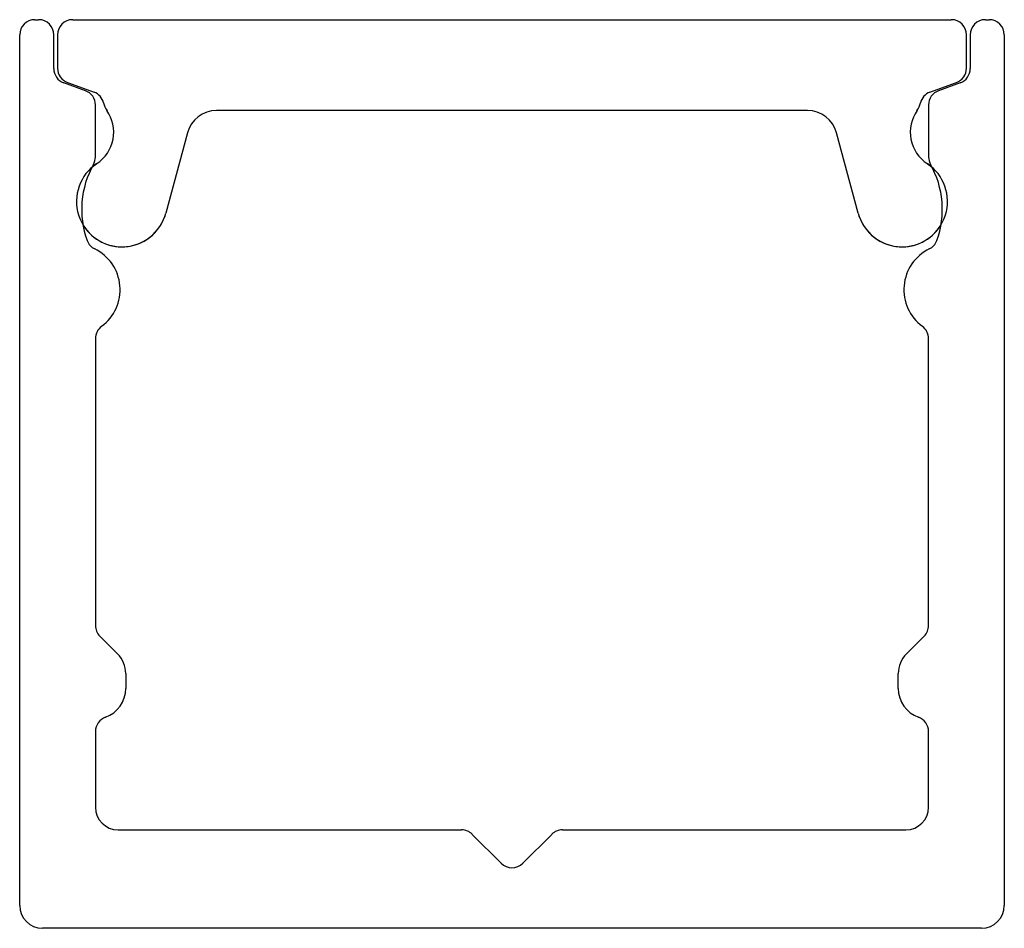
# Model space of a CAD drawing. Header units: millimetres. Extents: x -6.5 to 6.5, y 0 to 12.
import ezdxf

# ---------------------------------------------------------------- set-up
doc = ezdxf.new("R2010")
doc.units = ezdxf.units.MM

msp = doc.modelspace()

# ---------------------------------------------------------------- linework, layer by layer
at = {"color": 7, "linetype": 'Continuous', "lineweight": 25}
for p, q in [((-6.3, 12), (-6.25, 12)), ((-5.8, 12), (5.8, 12)), ((6.25, 12), (6.3, 12)), ((-6.5, 0.3), (-6.5, 11.8)), ((-6.05, 11.354), (-6.05, 11.8)), ((-6, 11.8), (-6, 11.358)), ((6, 11.358), (6, 11.8)), ((6.05, 11.8), (6.05, 11.354)), ((6.5, 11.8), (6.5, 0.3)), ((-5.632, 11.061), (-5.918, 11.166)), ((-5.868, 11.17), (-5.518, 11.043)), ((5.518, 11.043), (5.868, 11.17)), ((5.918, 11.166), (5.632, 11.061)), ((-5.5, 10.186), (-5.5, 10.874)), ((3.9, 10.8), (-3.9, 10.8)), ((5.5, 10.874), (5.5, 10.186)), ((-4.286, 10.504), (-4.57, 9.445)), ((4.57, 9.445), (4.286, 10.504)), ((-5.546, 10.051), (-5.482, 10.1)), ((5.482, 10.1), (5.546, 10.051)), ((-5.5, 7.789), (-5.5, 4)), ((5.5, 4), (5.5, 7.789)), ((-5.441, 3.859), (-5.207, 3.624)), ((5.207, 3.624), (5.441, 3.859)), ((-5.1, 3.366), (-5.1, 3.166)), ((5.1, 3.166), (5.1, 3.366)), ((-5.5, 2.6), (-5.5, 1.6)), ((5.5, 1.6), (5.5, 2.6)), ((-5.2, 1.3), (-0.666, 1.3)), ((0.666, 1.3), (5.2, 1.3)), ((-0.524, 1.241), (-0.141, 0.859)), ((0.141, 0.859), (0.524, 1.241)), ((6.2, 0), (-6.2, 0))]:
    msp.add_line(p, q, dxfattribs=at)
for centre, radius, start, end in [((-6.3, 11.8), 0.2, 90, 180), ((-6.25, 11.8), 0.2, 0, 90), ((-5.8, 11.8), 0.2, 90, 180), ((5.8, 11.8), 0.2, 0, 90), ((6.25, 11.8), 0.2, 90, 180), ((6.3, 11.8), 0.2, 0, 90), ((-5.85, 11.354), 0.2, 180, 250), ((-5.8, 11.358), 0.2, 180, 250), ((5.8, 11.358), 0.2, 290, 0), ((5.85, 11.354), 0.2, 290, 0), ((-5.7, 10.874), 0.2, 0, 70), ((5.7, 10.874), 0.2, 110, 180), ((-5.587, 10.855), 0.2, 13.3197, 70), ((5.587, 10.855), 0.2, 110, 166.6803), ((-5.759, 10.516), 0.5, 303.5974, 34.5773), ((-5.1, 10.97), 0.3, 193.3197, 214.5773), ((-3.9, 10.4), 0.4, 90, 164.9816), ((3.9, 10.4), 0.4, 15.0184, 90), ((5.759, 10.516), 0.5, 145.4227, 236.4026), ((5.1, 10.97), 0.3, 325.4227, 346.6803), ((-5.7, 10.186), 0.2, 330.4482, 0), ((5.7, 10.186), 0.2, 180, 209.5518), ((-5.15, 9.6), 0.6, 123.5974, 344.9816), ((-4.482, 9.496), 1.2, 150.4482, 200.0985), ((5.15, 9.6), 0.6, 195.0184, 56.4026), ((4.482, 9.496), 1.2, 339.9015, 29.5518), ((-5.15, 9.6), 0.6, 210.9372, 344.9816), ((5.15, 9.6), 0.6, 195.0184, 329.0628), ((-5.421, 9.152), 0.2, 200.0985, 243.8519), ((-5.774, 8.434), 0.6, 306.3154, 63.8519), ((5.774, 8.434), 0.6, 116.1481, 233.6846), ((5.421, 9.152), 0.2, 296.1481, 339.9015), ((-5.3, 7.789), 0.2, 126.3154, 180), ((5.3, 7.789), 0.2, 0, 53.6846), ((-5.3, 4), 0.2, 180, 225), ((5.3, 4), 0.2, 315, 0), ((-5.466, 3.366), 0.366, 0, 45), ((5.466, 3.366), 0.366, 135, 180), ((-5.5, 3.166), 0.4, 289.4712, 0), ((5.5, 3.166), 0.4, 180, 250.5288), ((-5.3, 2.6), 0.2, 109.4712, 180), ((5.3, 2.6), 0.2, 0, 70.5288), ((-5.2, 1.6), 0.3, 180, 270), ((5.2, 1.6), 0.3, 270, 0), ((-0.666, 1.1), 0.2, 45, 90), ((0.666, 1.1), 0.2, 90, 135), ((0, 1), 0.2, 225, 315), ((-6.2, 0.3), 0.3, 180, 270), ((6.2, 0.3), 0.3, 270, 0)]:
    msp.add_arc(centre, radius, start, end, dxfattribs=at)

doc.saveas('drawing.dxf')
